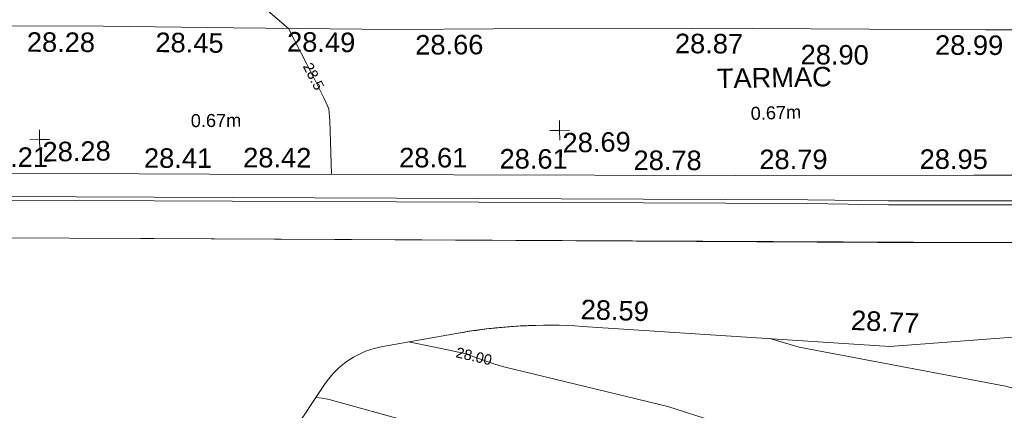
# Model space of a CAD drawing. Header units: millimetres. Extents: x -287732 to 520720, y -88450 to 287754.
# Tile 226 of 256: x 16702 to 35633, y 49684 to 57184. Entities that reach past the tile are written whole.
import ezdxf

# ---------------------------------------------------------------- set-up
doc = ezdxf.new("R2010")
doc.units = ezdxf.units.MM
doc.linetypes.add('IMPORT-UG_ELEC_LV_QLB2 _2_', pattern=[2700, 1500, -300.0000000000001, 0, -250, 150, -300.0000000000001, 0, -200])
doc.linetypes.add('IMPORT-UG_ELEC_STREET LIGHTING_QLB2 _2_', pattern=[2700, 1500, -300.0000000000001, 0, -250, 150, -300.0000000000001, 0, -200])
for name, color, linetype, lineweight, true_color in [('00_UAV_LEVEL_SPOT', 7, 'Continuous', 9, 0x666666), ('00_UAV_ROAD_MARKING_YELLOW_CONTINUOUS', 40, 'Continuous', 9, 0xffbf00), ('00_UAV_SLOPE_TOP', 40, 'Continuous', 9, 0xffbf00), ('01_DTM_CONTOUR_MJR', 7, 'Continuous', 9, 0x7f3f00), ('01_DTM_CONTOUR_MNR', 7, 'Continuous', 9, 0xa5a552), ('01_DTM_CONTOUR_MNR_LABELS', 7, 'Continuous', 9, 0xa5a552), ('12333-PUM-2D-U-0001-C01 - Rev2_REVIT IMPORT_dwg', 7, 'Continuous', 9, 0x767676), ('PUM-ELECTRIC-LV-QLB2', 1, 'IMPORT-UG_ELEC_LV_QLB2 _2_', 9, 0xff0000)]:
    doc.layers.add(name, color=color, linetype=linetype, lineweight=lineweight, true_color=true_color)
doc.layers.add('00_UAV_SURVEY_TEXT', color=7, linetype='Continuous', lineweight=9)
doc.layers.add('A_RHA_Floor', color=7, linetype='Continuous', lineweight=9)
doc.styles.add('Arial_1', font='arial.ttf', dxfattribs={"height": 250})
doc.styles.add('Swis721 Lt BT_1', font='swissl.ttf', dxfattribs={"height": 200})
doc.styles.add('Swis721 Lt BT_2', font='swissl.ttf', dxfattribs={"height": 375})

# ---------------------------------------------------------------- blocks, each defined once
blk = doc.blocks.new('12333-PUM-2D-U-0001-C01 - Rev2_REVIT IMPORT_dwg_UAV-V204-Site Location Plan Proposed')
at = {"layer": '00_UAV_LEVEL_SPOT', "color": 254, "true_color": 0xeaeaea, "flags": 128}
for points in [[(0, -500.0000000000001), (0, 0), (-500.0000000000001, 0)], [(500.0000000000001, 0), (0, 0), (0, 500.0000000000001)]]:
    blk.add_lwpolyline(points, dxfattribs=at)
blk = doc.blocks.new('12333-PUM-2D-U-0001-C01 - Rev2_REVIT IMPORT_dwg_MGS62954_T2_Galway_ITM_3d_Rev1-2077680-Site Location Plan Proposed')
at = {"layer": '00_UAV_ROAD_MARKING_YELLOW_CONTINUOUS', "color": 254, "true_color": 0xeaeaea, "flags": 128}
blk.add_lwpolyline([(533950065.0292161, 725611785.332216), (533949860.5014286, 725611745.8204154), (533949654.498464, 725611714.9080082), (533949447.381722, 725611692.6492248), (533949240.7532893, 725611679.1639594), (533949151.8629385, 725611676.0297223), (533948741.559478, 725611662.4659717), (533947937.0436454, 725611635.8704069), (533943745.6234139, 725611682.9312648), (533938745.5191109, 725611778.9303694), (533938223.3668356, 725611788.9553903), (533933748.2826792, 725611893.4320631), (533932570.0329115, 725611920.9398397), (533928753.5705827, 725611969.6975839), (533926855.5251128, 725611993.9463272), (533923759.5626962, 725612081.3903856), (533921260.6408731, 725612151.9713023), (533918765.342734, 725612205.13282), (533915956.9719409, 725612264.9642489), (533913770.3801009, 725612309.5001754), (533909604.0821864, 725612394.3582331)], dxfattribs=at)
at = {"layer": '01_DTM_CONTOUR_MJR', "color": 254, "true_color": 0xeaeaea, "flags": 128}
blk.add_lwpolyline([(533930228.3483145, 725603463.290663), (533930211.0026609, 725603469.6375123), (533929795.9756963, 725603617.9755769), (533928443.9169564, 725604130.985715), (533928419.4104449, 725604136.4425074), (533927091.3576682, 725604433.5278744), (533925479.0960784, 725604909.4679364), (533925343.0921915, 725604938.965328), (533925223.4861716, 725604952.7510006)], dxfattribs=at)
at = {"layer": '01_DTM_CONTOUR_MNR', "color": 254, "true_color": 0xeaeaea, "flags": 128}
for points in [[(533925600.0000001, 725609240.0000001), (533925582.8105788, 725610258.8016417), (533925570.0000002, 725610490.0000001), (533925486.1919401, 725610694.7957652), (533925277.6642528, 725611118.9942405), (533924820.0000002, 725612050.0000002), (533924300.0000002, 725612510.0000002)], [(533933173.5924573, 725604258.3120193), (533932861.0979816, 725604369.0551648), (533931989.0393203, 725604666.0111016), (533928845.2650274, 725605482.876255), (533928677.8934114, 725605532.4277915), (533928274.2149603, 725605683.9019911), (533928103.2271766, 725605748.0625566), (533927527.1987385, 725605879.2445958), (533927023.3209181, 725605990.1167325)], [(533939826.3055165, 725604496.4859375), (533939315.0830984, 725604705.907365), (533938486.0656319, 725604942.1350487), (533934533.7923511, 725605755.5786558), (533933973.2107291, 725605931.2372928)]]:
    blk.add_lwpolyline(points, dxfattribs=at)
at = {"xscale": 0.375, "yscale": 0.375, "zscale": 0.375}
for p in [(533920000.0000001, 725610000), (533930000.0000001, 725610000)]:
    blk.add_blockref('12333-PUM-2D-U-0001-C01 - Rev2_REVIT IMPORT_dwg_UAV-V204-Site Location Plan Proposed', p, dxfattribs=at)
at = {"layer": '00_UAV_LEVEL_SPOT', "char_height": 375, "width": 1495.902363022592, "attachment_point": 1, "line_spacing_factor": 1.005061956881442, "style": 'Swis721 Lt BT_2'}
for s, insert in [('28.28', (533920051.8765643, 725609949.1441548)), ('28.69', (533930051.8765643, 725609949.1441548))]:
    blk.add_mtext(s, dxfattribs=dict(at, insert=insert))
at = {"layer": '00_UAV_ROAD_MARKING_YELLOW_CONTINUOUS', "color": 251, "true_color": 0x666666, "char_height": 375, "width": 1495.902363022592, "attachment_point": 1, "line_spacing_factor": 1.005061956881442, "style": 'Swis721 Lt BT_2'}
for s, insert, rotation in [('28.28', (533919791.3679153, 725612063.447463), 358.7795166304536), ('28.45', (533922264.7206309, 725612014.6734681), 358.38213674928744), ('28.49', (533924795.9155865, 725611981.5438477), 358.382136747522), ('28.66', (533927255.0955699, 725611879.4288384), 359.2680496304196), ('28.87', (533932249.9674019, 725611819.4878852), 358.662598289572), ('28.99', (533937249.4036463, 725611701.699215), 358.78665024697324), ('28.90', (533934661.9770836, 725611563.3711392), 358.6625982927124), ('28.21', (533918849.14089, 725609871.7858732), 358.80473111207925), ('28.41', (533922004.1007718, 725609796.8378983), 358.87860839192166), ('28.42', (533923910.6973348, 725609773.511694), 358.77809769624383), ('28.61', (533926909.1232704, 725609720.4659393), 358.8546959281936), ('28.61', (533928838.8309526, 725609663.342787), 358.8459812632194), ('28.78', (533931413.5110728, 725609590.3388048), 358.91457034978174), ('28.79', (533933832.7660705, 725609564.4762328), 359.0620389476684), ('28.95', (533936914.6344036, 725609516.4406632), 358.901807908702)]:
    blk.add_mtext(s, dxfattribs=dict(at, insert=insert, rotation=rotation))
at = {"layer": '00_UAV_SLOPE_TOP', "color": 251, "true_color": 0x666666, "char_height": 375, "width": 1495.902363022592, "attachment_point": 1, "line_spacing_factor": 1.005061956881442, "style": 'Swis721 Lt BT_2'}
for s, insert, rotation in [('28.59', (533930354.1389929, 725606745.194682), 357.22360232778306), ('28.77', (533935551.1918698, 725606447.9590595), 356.33466408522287)]:
    blk.add_mtext(s, dxfattribs=dict(at, insert=insert, rotation=rotation))
at = {"layer": '00_UAV_SURVEY_TEXT', "color": 251, "true_color": 0x666666, "insert": (533933037.8000003, 725611131.629608), "char_height": 375, "width": 2450.430537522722, "attachment_point": 1, "line_spacing_factor": 1.005061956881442, "style": 'Swis721 Lt BT_2'}
blk.add_mtext('TARMAC', dxfattribs=at)
at = {"layer": '01_DTM_CONTOUR_MNR_LABELS', "color": 251, "true_color": 0x666666, "char_height": 200, "attachment_point": 2, "line_spacing_factor": 1.005061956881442, "style": 'Swis721 Lt BT_1'}
for s, insert, width, rotation in [('28.5', (533925378.442118, 725611164.7522745), 620.5117196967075, 296.1778303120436), ('28.00', (533928302.0401396, 725605790.9761562), 797.8007824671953, 345.8547729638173)]:
    blk.add_mtext(s, dxfattribs=dict(at, insert=insert, width=width, rotation=rotation))
blk = doc.blocks.new('12333-PUM-2D-U-0001-C01 - Rev2_REVIT IMPORT_dwg-1620468-Site Location Plan Proposed')
blk.add_blockref('12333-PUM-2D-U-0001-C01 - Rev2_REVIT IMPORT_dwg_MGS62954_T2_Galway_ITM_3d_Rev1-2077680-Site Location Plan Proposed', (-533641079.6498471, -725615854.3561786))
at = {"layer": 'PUM-ELECTRIC-LV-QLB2', "char_height": 250, "width": 1160.025439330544, "attachment_point": 2, "line_spacing_factor": 0.9417779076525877, "style": 'Arial_1'}
for insert, rotation in [((282318.8178482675, -5422.551534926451), 359.52233222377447), ((293082.2231534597, -5461.121480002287), 0.8459235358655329)]:
    blk.add_mtext('0.67m', dxfattribs=dict(at, insert=insert, rotation=rotation))

msp = doc.modelspace()

# ---------------------------------------------------------------- linework, layer by layer
at = {"layer": 'A_RHA_Floor', "color": 254, "true_color": 0xdddddd}
for p, q in [((20351.23636513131, 54218.68520438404), (16296.26167958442, 54239.91906598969)), ((25051.9208492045, 54208.72592807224), (20351.23636513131, 54218.68520438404)), ((30463.60786146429, 54194.17855210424), (25051.9208492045, 54208.72592807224)), ((35045.22371748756, 54199.13945394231), (30463.60786146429, 54194.17855210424)), ((39604.31537953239, 54186.6808570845), (35045.22371748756, 54199.13945394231)), ((19029.65292103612, 52984.06680017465), (35241.73361883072, 52905.00201116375))]:
    msp.add_line(p, q, dxfattribs=at)
at = {"layer": 'A_RHA_Floor', "color": 253, "true_color": 0xaaaaaa}
for p, q in [((20787.02345767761, 53773.25102302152), (13286.23828654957, 53799.91665203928)), ((31856.07467645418, 53727.8222301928), (20787.02345767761, 53773.25102302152)), ((13285.92167121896, 53727.40638897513), (20786.74577287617, 53700.74062143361)), ((20786.74577287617, 53700.74062143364), (31855.44242492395, 53655.31328403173)), ((31855.44242492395, 53655.31328403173), (33408.50068875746, 53631.44375997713)), ((33408.60607236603, 53707.11842445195), (31856.07467645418, 53727.8222301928)), ((33408.50068875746, 53631.44375997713), (39595.30105682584, 53622.82810084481)), ((39595.45881294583, 53698.50269236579), (33408.60607236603, 53707.11842445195)), ((19029.65292103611, 52984.06680017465), (12046.20729783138, 53015.25998684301)), ((33193.00946149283, 52908.69770523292), (19283.330420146, 52982.71687697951)), ((39593.79199579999, 52898.9413901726), (35241.73361883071, 52905.00201116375)), ((27525.21811280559, 51296.25671396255), (33431.68220105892, 50908.29342160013)), ((33431.68220105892, 50908.29342160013), (36750.66167193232, 51164.76322076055)), ((21397.93434518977, 48437.96957287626), (22564.9961414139, 50181.48547321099))]:
    msp.add_line(p, q, dxfattribs=at)
at = {"layer": 'A_RHA_Floor', "color": 7, "true_color": 0xf1f1f1}
for p, q in [((19029.65292103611, 52984.06680017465), (19283.330420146, 52982.71687697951)), ((33193.00946149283, 52908.69770523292), (33407.49261246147, 52907.55635142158)), ((33407.49261246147, 52907.55635142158), (44934.54034293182, 52891.50393213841)), ((33446.58671915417, 52907.50190947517), (33699.8652602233, 52907.1491970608)), ((33701.87508643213, 52907.14639820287), (33956.08613993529, 52906.79238718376)), ((33957.45449996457, 52906.79048162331), (34213.13808092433, 52906.43441998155)), ((34213.79366137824, 52906.43350702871), (34469.47877296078, 52906.07744325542)), ((34470.87475495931, 52906.07549922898), (34726.95986431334, 52905.71887842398)), ((34727.48725618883, 52905.71814398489), (34984.02634434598, 52905.36089097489))]:
    msp.add_line(p, q, dxfattribs=at)
at = {"layer": 'A_RHA_Floor', "color": 7, "true_color": 0xf9f9f9}
for q in [(23682.51292112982, 50910.0234561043), (25133.30347549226, 51165.83697419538)]:
    msp.add_line((25133.3034754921, 51165.83697419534), q, dxfattribs=at)
at = {"layer": 'A_RHA_Floor', "color": 253, "true_color": 0xaaaaaa}
for centre, radius, start, end in [((26869.78525216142, 41317.75944407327), 10000, 86.24195233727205, 100.0000000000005), ((26869.78525216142, 41317.75944407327), 9999.999999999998, 86.24195233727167, 100.0000000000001), ((23977.7148231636, 49235.85027598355), 1699.999999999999, 99.99999999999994, 146.2027315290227), ((23977.7148231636, 49235.85027598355), 1700.000000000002, 99.99999999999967, 146.2027315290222)]:
    msp.add_arc(centre, radius, start, end, dxfattribs=at)
at = {"layer": 'A_RHA_Floor', "color": 7, "true_color": 0xf9f9f9}
for radius, start, end in [(9999.999999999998, 92.13825847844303, 95.82344981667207), (9999.999999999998, 92.13825847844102, 95.82344981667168), (10000, 92.13825847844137, 94.10369385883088), (9999.999999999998, 95.84398595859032, 99.99999999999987), (10000, 95.84398595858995, 100.0000000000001), (10000, 98.03456461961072, 100.0000000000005), (10000, 96.06912923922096, 98.03456461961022), (10000, 95.84398595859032, 96.06912923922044), (9999.999999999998, 94.10369385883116, 95.82344981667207)]:
    msp.add_arc((26869.78525216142, 41317.75944407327), radius, start, end, dxfattribs=at)

# ---------------------------------------------------------------- block references
at = {"layer": '12333-PUM-2D-U-0001-C01 - Rev2_REVIT IMPORT_dwg', "color": 254, "linetype": 'IMPORT-UG_ELEC_STREET LIGHTING_QLB2 _2_', "true_color": 0xffd4d4, "rotation": 0.9999999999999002}
msp.add_blockref('12333-PUM-2D-U-0001-C01 - Rev2_REVIT IMPORT_dwg-1620468-Site Location Plan Proposed', (-261895.0770586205, 55869.5817132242), dxfattribs=at)

doc.saveas('drawing.dxf')
